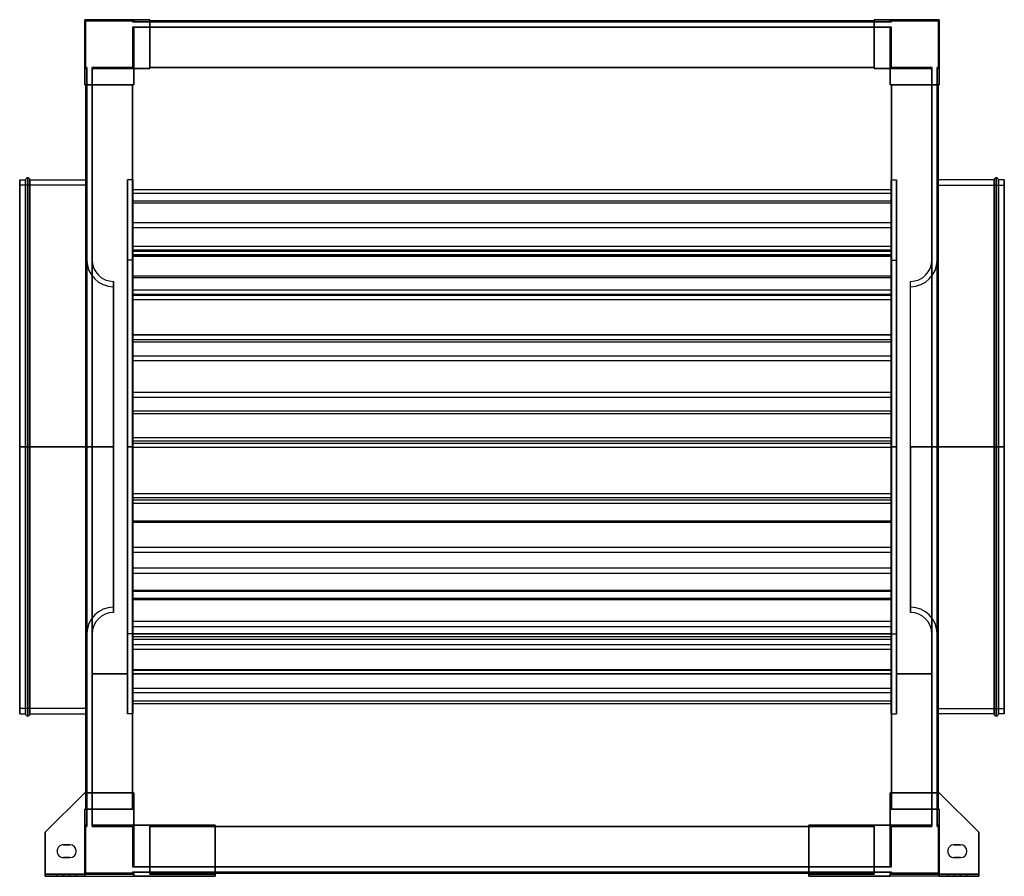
# Model space of a CAD drawing. Header units: millimetres. Extents: x -461 to 461, y -402 to 400.
import ezdxf

# ---------------------------------------------------------------- set-up
doc = ezdxf.new("R2010")
doc.units = ezdxf.units.MM
doc.layers.add('MAIN-1', color=7, linetype='Continuous')

msp = doc.modelspace()

# ---------------------------------------------------------------- linework, layer by layer
at = {"layer": 'MAIN-1'}
for p, q in [((-400, 354.25), (-400, 400)), ((-400, 400), (-354.25, 400)), ((-354.25, 400), (-400, 400)), ((-400, 400), (-400, 354.25)), ((-339, 400), (-400, 400)), ((-400, 400), (-400, 339)), ((-400, 400), (-400, 400)), ((-400, 339), (-400, 400)), ((-400, 400), (-339, 400)), ((-400, 400), (-400, 400)), ((-399, 399), (-355.25, 399)), ((-399, 355.25), (-399, 399)), ((-399, 355.25), (-399, 399)), ((-399, 399), (-355.25, 399)), ((-399, 399), (-399, 399)), ((-355.25, 399), (-355.25, 398)), ((-355.25, 399), (-355.25, 398)), ((-355.25, 399), (-355.25, 399)), ((-355.25, 398), (-354.25, 398)), ((-355.25, 398), (-355.25, 398)), ((-354.25, 398), (-355.25, 398)), ((-354.25, 400), (-354.25, 398)), ((-354.25, 398), (-354.25, 400)), ((-354.25, 400), (-354.25, 400)), ((-354.25, 398), (-354.25, 400)), ((-354.25, 400), (-354.25, 398)), ((-354.25, 400), (-354.25, 400)), ((-339, 400), (-354.25, 400)), ((-354.25, 400), (-339, 400)), ((-354.25, 398), (-339, 398)), ((-354.25, 398), (-354.25, 398)), ((-354.25, 398), (-354.25, 398)), ((-339, 398), (-354.25, 398)), ((-339, 398), (-339, 400)), ((-339, 400), (-339, 354.25)), ((-339, 400), (-339, 400)), ((-339, 400), (-339, 398)), ((-339, 400), (-339, 400)), ((-339, 354.25), (-339, 400)), ((-339, 398), (-339, 399)), ((-339, 399), (-339, 399)), ((-339, 399), (-339, 355.25)), ((339, 399), (-339, 399)), ((-339, 399), (-339, 398)), ((-339, 399), (339, 399)), ((-339, 399), (-339, 399)), ((339, 399), (-339, 399)), ((-339, 355.25), (-339, 399)), ((-339, 399), (339, 399)), ((-339, 398), (339, 398)), ((-339, 398), (-339, 398)), ((-339, 398), (-339, 398)), ((339, 398), (-339, 398)), ((339, 400), (339, 398)), ((339, 400), (339, 400)), ((339, 354.25), (339, 400)), ((354.25, 400), (339, 400)), ((339, 398), (339, 400)), ((339, 400), (339, 354.25)), ((339, 400), (339, 400)), ((400, 400), (339, 400)), ((339, 400), (354.25, 400)), ((339, 400), (400, 400)), ((339, 399), (339, 398)), ((339, 355.25), (339, 399)), ((339, 399), (339, 399)), ((339, 398), (339, 399)), ((339, 399), (339, 399)), ((339, 399), (339, 355.25)), ((339, 398), (354.25, 398)), ((339, 398), (339, 398)), ((339, 398), (339, 398)), ((354.25, 398), (339, 398)), ((354.25, 398), (354.25, 400)), ((354.25, 400), (400, 400)), ((400, 400), (354.25, 400)), ((354.25, 400), (354.25, 398)), ((354.25, 398), (354.25, 400)), ((354.25, 400), (354.25, 398)), ((354.25, 400), (354.25, 400)), ((354.25, 400), (354.25, 400)), ((355.25, 398), (354.25, 398)), ((354.25, 398), (355.25, 398)), ((354.25, 398), (354.25, 398)), ((354.25, 398), (354.25, 398)), ((355.25, 399), (399, 399)), ((355.25, 398), (355.25, 399)), ((355.25, 398), (355.25, 399)), ((355.25, 399), (399, 399)), ((355.25, 399), (355.25, 399)), ((355.25, 398), (355.25, 398)), ((399, 399), (399, 355.25)), ((399, 399), (399, 355.25)), ((399, 399), (399, 399)), ((400, 400), (400, 354.25)), ((400, 354.25), (400, 400)), ((400, 339), (400, 400)), ((400, 400), (400, 400)), ((400, 400), (400, 339)), ((400, 400), (400, 400)), ((-355.25, 393), (-355.25, 355.25)), ((-355.25, 393), (-354.25, 393)), ((-354.25, 393), (-355.25, 393)), ((-355.25, 393), (-355.25, 355.25)), ((-355.25, 393), (-355.25, 393)), ((-354.25, 393), (-354.25, 354.25)), ((-354.25, 354.25), (-354.25, 393)), ((-354.25, 393), (-339, 393)), ((-354.25, 393), (-354.25, 393)), ((-354.25, 393), (-354.25, 393)), ((-339, 393), (-354.25, 393)), ((-354.25, 354.25), (-354.25, 393)), ((-354.25, 393), (-354.25, 354.25)), ((-339, 393), (339, 393)), ((-339, 393), (-339, 393)), ((-339, 393), (-339, 393)), ((339, 393), (-339, 393)), ((-339, 393), (-339, 354.25)), ((-339, 393), (-339, 355.25)), ((-339, 354.25), (-339, 393)), ((-339, 355.25), (-339, 393)), ((354.25, 393), (339, 393)), ((339, 393), (354.25, 393)), ((339, 393), (339, 393)), ((339, 393), (339, 393)), ((339, 355.25), (339, 393)), ((339, 354.25), (339, 393)), ((339, 393), (339, 355.25)), ((339, 393), (339, 354.25)), ((354.25, 354.25), (354.25, 393)), ((354.25, 393), (355.25, 393)), ((355.25, 393), (354.25, 393)), ((354.25, 393), (354.25, 354.25)), ((354.25, 393), (354.25, 393)), ((354.25, 393), (354.25, 393)), ((354.25, 393), (354.25, 354.25)), ((354.25, 354.25), (354.25, 393)), ((355.25, 355.25), (355.25, 393)), ((355.25, 355.25), (355.25, 393)), ((355.25, 393), (355.25, 393)), ((-398, 354.25), (-400, 354.25)), ((-400, 354.25), (-398, 354.25)), ((-400, 354.25), (-398, 354.25)), ((-400, 354.25), (-400, 354.25)), ((-400, 339), (-400, 354.25)), ((-398, 354.25), (-400, 354.25)), ((-400, 354.25), (-400, 354.25)), ((-400, 354.25), (-400, 339)), ((-398, 355.25), (-399, 355.25)), ((-398, 355.25), (-399, 355.25)), ((-399, 355.25), (-399, 355.25)), ((-398, 355.25), (-398, 354.25)), ((-398, 355.25), (-398, 355.25)), ((-398, 354.25), (-398, 355.25)), ((-398, 354.25), (-398, 339)), ((-398, 354.25), (-398, 354.25)), ((-398, 354.25), (-398, 354.25)), ((-398, 339), (-398, 354.25)), ((-393, 355.25), (-393, 354.25)), ((-393, 355.25), (-393, 355.25)), ((-393, 354.25), (-393, 355.25)), ((-355.25, 355.25), (-393, 355.25)), ((-355.25, 355.25), (-393, 355.25)), ((-393, 354.25), (-393, 339)), ((-393, 354.25), (-393, 354.25)), ((-393, 354.25), (-393, 354.25)), ((-393, 339), (-393, 354.25)), ((-393, 354.25), (-354.25, 354.25)), ((-354.25, 354.25), (-393, 354.25)), ((-393, 354.25), (-354.25, 354.25)), ((-354.25, 354.25), (-393, 354.25)), ((-355.25, 355.25), (-355.25, 355.25)), ((-354.25, 354.25), (-354.25, 339)), ((-354.25, 354.25), (-354.25, 354.25)), ((-354.25, 354.25), (-354.25, 354.25)), ((-354.25, 339), (-354.25, 354.25)), ((-339, 354.25), (-354.25, 354.25)), ((-354.25, 354.25), (-339, 354.25)), ((-354.25, 339), (-354.25, 354.25)), ((-354.25, 354.25), (-339, 354.25)), ((-339, 354.25), (-354.25, 354.25)), ((-354.25, 354.25), (-354.25, 339)), ((-354.25, 354.25), (-354.25, 354.25)), ((-354.25, 354.25), (-354.25, 354.25)), ((-354.25, 339), (-354.25, 354.25)), ((-354.25, 354.25), (-339, 354.25)), ((-339, 354.25), (-354.25, 354.25)), ((-354.25, 354.25), (-354.25, 339)), ((-354.25, 339), (-354.25, 354.25)), ((-354.25, 354.25), (-339, 354.25)), ((-354.25, 354.25), (-354.25, 354.25)), ((-354.25, 354.25), (-354.25, 354.25)), ((-339, 354.25), (-354.25, 354.25)), ((-354.25, 354.25), (-354.25, 339)), ((-339, 355.25), (-339, 355.25)), ((-339, 354.25), (-339, 355.25)), ((339, 355.25), (-339, 355.25)), ((-339, 355.25), (-339, 354.25)), ((-339, 355.25), (-339, 355.25)), ((-339, 355.25), (-339, 355.25)), ((-339, 354.25), (-339, 355.25)), ((-339, 355.25), (339, 355.25)), ((-339, 355.25), (339, 355.25)), ((-339, 355.25), (339, 355.25)), ((-339, 355.25), (-339, 355.25)), ((339, 355.25), (-339, 355.25)), ((-339, 355.25), (-339, 354.25)), ((339, 355.25), (-339, 355.25)), ((339, 355.25), (-339, 355.25)), ((-339, 355.25), (339, 355.25)), ((-339, 354.25), (-339, 354.25)), ((-339, 354.25), (-339, 354.25)), ((-339, 354.25), (-339, 354.25)), ((-339, 354.25), (-339, 354.25)), ((339, 355.25), (339, 354.25)), ((339, 355.25), (339, 355.25)), ((339, 355.25), (339, 355.25)), ((339, 354.25), (339, 355.25)), ((339, 355.25), (339, 354.25)), ((339, 355.25), (339, 355.25)), ((339, 355.25), (339, 355.25)), ((339, 354.25), (339, 355.25)), ((339, 354.25), (339, 354.25)), ((354.25, 354.25), (339, 354.25)), ((339, 354.25), (339, 354.25)), ((339, 354.25), (339, 354.25)), ((339, 354.25), (354.25, 354.25)), ((339, 354.25), (354.25, 354.25)), ((339, 354.25), (339, 354.25)), ((354.25, 354.25), (339, 354.25)), ((339, 354.25), (354.25, 354.25)), ((354.25, 354.25), (339, 354.25)), ((339, 354.25), (354.25, 354.25)), ((354.25, 354.25), (339, 354.25)), ((354.25, 354.25), (393, 354.25)), ((354.25, 339), (354.25, 354.25)), ((393, 354.25), (354.25, 354.25)), ((354.25, 354.25), (354.25, 354.25)), ((354.25, 354.25), (393, 354.25)), ((393, 354.25), (354.25, 354.25)), ((354.25, 354.25), (354.25, 354.25)), ((354.25, 354.25), (354.25, 339)), ((354.25, 354.25), (354.25, 339)), ((354.25, 339), (354.25, 354.25)), ((354.25, 354.25), (354.25, 354.25)), ((354.25, 354.25), (354.25, 354.25)), ((354.25, 354.25), (354.25, 339)), ((354.25, 339), (354.25, 354.25)), ((354.25, 354.25), (354.25, 339)), ((354.25, 354.25), (354.25, 354.25)), ((354.25, 354.25), (354.25, 354.25)), ((354.25, 339), (354.25, 354.25)), ((393, 355.25), (355.25, 355.25)), ((393, 355.25), (355.25, 355.25)), ((355.25, 355.25), (355.25, 355.25)), ((393, 355.25), (393, 354.25)), ((393, 355.25), (393, 355.25)), ((393, 354.25), (393, 355.25)), ((393, 354.25), (393, 339)), ((393, 354.25), (393, 354.25)), ((393, 354.25), (393, 354.25)), ((393, 339), (393, 354.25)), ((398, 355.25), (398, 354.25)), ((398, 355.25), (398, 355.25)), ((398, 354.25), (398, 355.25)), ((399, 355.25), (398, 355.25)), ((399, 355.25), (398, 355.25)), ((398, 354.25), (398, 339)), ((398, 354.25), (398, 354.25)), ((398, 354.25), (398, 354.25)), ((398, 339), (398, 354.25)), ((398, 354.25), (400, 354.25)), ((400, 354.25), (398, 354.25)), ((398, 354.25), (400, 354.25)), ((400, 354.25), (398, 354.25)), ((399, 355.25), (399, 355.25)), ((400, 354.25), (400, 339)), ((400, 354.25), (400, 354.25)), ((400, 354.25), (400, 354.25)), ((400, 339), (400, 354.25)), ((-398, 339), (-400, 339)), ((-400, 339), (-354.25, 339)), ((-400, 339), (-400, 339)), ((-400, 339), (-398, 339)), ((-400, 339), (-400, 339)), ((-354.25, 339), (-400, 339)), ((-398, 339), (-399, 339)), ((-399, -339), (-399, 339)), ((-399, 339), (-399, -323.75)), ((-399, 339), (-399, 339)), ((-399, 339), (-355.25, 339)), ((-399, -339), (-399, 339)), ((-355.25, 339), (-399, 339)), ((-399, 339), (-399, -339)), ((-399, 339), (-399, 339)), ((-399, 339), (-398, 339)), ((-398, 339), (-398, 339)), ((-398, -339), (-398, 339)), ((-398, 339), (-398, -339)), ((-398, 339), (-398, 339)), ((-393, 339), (-393, -339)), ((-393, 339), (-393, 339)), ((-393, 339), (-393, 339)), ((-393, -339), (-393, 339)), ((-355.25, 339), (-393, 339)), ((-354.25, 339), (-393, 339)), ((-393, 339), (-354.25, 339)), ((-393, 339), (-355.25, 339)), ((-355.25, 339), (-355.25, -339)), ((-355.25, 339), (-354.25, 339)), ((-355.25, 339), (-355.25, 339)), ((-355.25, 339), (-355.25, 339)), ((-354.25, 339), (-355.25, 339)), ((-355.25, -339), (-355.25, 339)), ((-355.25, -323.75), (-355.25, 339)), ((-355.25, 339), (-355.25, -339)), ((-355.25, 339), (-355.25, 339)), ((-355.25, -339), (-355.25, 339)), ((-354.25, 339), (-355.25, 339)), ((-355.25, 339), (-355.25, -339)), ((-355.25, 339), (-355.25, -339)), ((-355.25, -339), (-355.25, 339)), ((-355.25, 339), (-355.25, 339)), ((-355.25, 339), (-354.25, 339)), ((-354.25, 339), (-354.25, 339)), ((-354.25, 339), (-354.25, 339)), ((-354.25, 339), (-354.25, 339)), ((-354.25, 339), (-354.25, 339)), ((393, 339), (354.25, 339)), ((354.25, 339), (355.25, 339)), ((354.25, 339), (354.25, 339)), ((354.25, 339), (400, 339)), ((354.25, 339), (354.25, 339)), ((355.25, 339), (354.25, 339)), ((354.25, 339), (393, 339)), ((354.25, 339), (354.25, 339)), ((355.25, 339), (354.25, 339)), ((354.25, 339), (355.25, 339)), ((354.25, 339), (354.25, 339)), ((400, 339), (354.25, 339)), ((393, 339), (355.25, 339)), ((355.25, 339), (355.25, 339)), ((355.25, 339), (355.25, 339)), ((355.25, 339), (399, 339)), ((355.25, -339), (355.25, 339)), ((355.25, 339), (393, 339)), ((355.25, 339), (355.25, 339)), ((399, 339), (355.25, 339)), ((355.25, 339), (355.25, 339)), ((355.25, 339), (355.25, -339)), ((355.25, 339), (355.25, -339)), ((355.25, 339), (355.25, -323.75)), ((355.25, -339), (355.25, 339)), ((355.25, -339), (355.25, 339)), ((355.25, 339), (355.25, -339)), ((355.25, -339), (355.25, 339)), ((393, 339), (393, 339)), ((393, -339), (393, 339)), ((393, 339), (393, -339)), ((393, 339), (393, 339)), ((398, 339), (398, -339)), ((398, 339), (398, 339)), ((398, 339), (398, 339)), ((398, -339), (398, 339)), ((399, 339), (398, 339)), ((400, 339), (398, 339)), ((398, 339), (400, 339)), ((398, 339), (399, 339)), ((399, 339), (399, 339)), ((399, 339), (399, -339)), ((399, 339), (399, 339)), ((399, -323.75), (399, 339)), ((399, -339), (399, 339)), ((399, 339), (399, -339)), ((400, 339), (400, 339)), ((400, 339), (400, 339)), ((-461, 0), (-461, 250)), ((-461, 250), (-461, 0)), ((-461, 250), (-455.5, 250)), ((-455.5, 0), (-455.5, 250)), ((-455.5, 250), (-455.5, 0)), ((-453.5, 0), (-453.5, 252)), ((-453.5, 252), (-453.5, 0)), ((-451.5, 0), (-451.5, 250)), ((-451.5, 250), (-451.5, 0)), ((-451.5, 250), (-399, 250)), ((-399, 250), (-398, 250)), ((-398, 0), (-398, 250)), ((-360, 0), (-360, 250)), ((-360, 250), (-360, 0)), ((-355, 250), (-360, 250)), ((-355, 0), (-355, 250)), ((-355, 250), (-355, 0)), ((355, 0), (355, 250)), ((355, 250), (355, 0)), ((355, 250), (360, 250)), ((360, 0), (360, 250)), ((360, 250), (360, 0)), ((398, 250), (398, 0)), ((399, 250), (398, 250)), ((451.5, 250), (399, 250)), ((451.5, 0), (451.5, 250)), ((451.5, 250), (451.5, 0)), ((453.5, 0), (453.5, 252)), ((453.5, 252), (453.5, 0)), ((455.5, 0), (455.5, 250)), ((455.5, 250), (455.5, 0)), ((461, 250), (455.5, 250)), ((461, 0), (461, 250)), ((461, 250), (461, 0)), ((-461, 0), (-461, 245)), ((-398, 245), (-461, 245)), ((-398, 0), (-398, 245)), ((-398, 245), (-398, 0)), ((-393, 245), (-393, 0)), ((-393, 245), (-393, 0)), ((-355, 240.78), (-355, 237.25)), ((-355, 187.75), (-355, 240.78)), ((355, 240.78), (-355, 240.78)), ((355, 187.75), (355, 240.78)), ((355, 240.78), (355, 237.25)), ((393, 0), (393, 245)), ((393, 0), (393, 245)), ((398, 0), (398, 245)), ((398, 245), (398, 0)), ((398, 245), (461, 245)), ((461, 245), (461, 0)), ((-355, 237.25), (-355, 184.22)), ((355, 237.25), (-355, 237.25)), ((355, 237.25), (355, 184.22)), ((-355, 230.03), (-355, 228.24)), ((-355, 160.02), (-355, 230.03)), ((355, 230.03), (-355, 230.03)), ((-355, 228.24), (-355, 158.22)), ((355, 228.24), (-355, 228.24)), ((355, 160.02), (355, 230.03)), ((355, 230.03), (355, 228.24)), ((355, 228.24), (355, 158.22)), ((-355, 209.9), (-355, 205.23)), ((-355, 183.02), (-355, 209.9)), ((355, 209.9), (-355, 209.9)), ((-355, 205.23), (-355, 178.36)), ((355, 205.23), (-355, 205.23)), ((355, 183.02), (355, 209.9)), ((355, 209.9), (355, 205.23)), ((355, 205.23), (355, 178.36)), ((-355, 184.22), (-355, 187.75)), ((355, 187.75), (-355, 187.75)), ((355, 184.22), (355, 187.75)), ((355, 184.22), (-355, 184.22)), ((-355, 178.36), (-355, 183.02)), ((355, 183.02), (-355, 183.02)), ((-355, 179.51), (-355, 179.77)), ((-355, 179.77), (-355, 104.87)), ((355, 179.77), (-355, 179.77)), ((-355, 104.61), (-355, 179.51)), ((355, 179.51), (-355, 179.51)), ((355, 178.36), (-355, 178.36)), ((355, 178.36), (355, 183.02)), ((355, 179.77), (355, 104.87)), ((355, 179.51), (355, 179.77)), ((355, 104.61), (355, 179.51)), ((-398.09, 0), (-398.09, 175.01)), ((-398.09, 175.01), (-398.09, 0)), ((-398.09, 175.01), (-398, 175.01)), ((-398, 175.01), (-398, -175.01)), ((-398, -175.01), (-398, 175.01)), ((-393.09, 174.99), (-393.09, 0)), ((-393, 174.99), (-393.09, 174.99)), ((-393, 174.99), (-393, 0)), ((-360, 0), (-360, 175)), ((-355, 175), (-360, 175)), ((-355, 175), (-355, 0)), ((355, 0), (355, 175)), ((355, 175), (360, 175)), ((360, 175), (360, 0)), ((393, 0), (393, 174.99)), ((393, 174.99), (393.09, 174.99)), ((393.09, 0), (393.09, 174.99)), ((398, 175.01), (398, -175.01)), ((398.09, 175.01), (398, 175.01)), ((398, -175.01), (398, 175.01)), ((398.09, 0), (398.09, 175.01)), ((398.09, 175.01), (398.09, 0)), ((-355, 158.22), (-355, 160.02)), ((355, 160.02), (-355, 160.02)), ((355, 158.22), (-355, 158.22)), ((355, 158.22), (355, 160.02)), ((-373.09, 0), (-373.09, 155.01)), ((-373.09, 155.01), (-373.09, 0)), ((-373.09, 150.01), (-373.09, 0)), ((373.09, 0), (373.09, 155.01)), ((373.09, 0), (373.09, 155.01)), ((373.09, 0), (373.09, 150.01)), ((-355, 146.65), (-355, 142.72)), ((-355, 141.66), (-355, 146.65)), ((355, 146.65), (-355, 146.65)), ((-355, 142.72), (-355, 137.73)), ((355, 142.72), (-355, 142.72)), ((-355, 137.73), (-355, 141.66)), ((355, 141.66), (-355, 141.66)), ((355, 141.66), (355, 146.65)), ((355, 146.65), (355, 142.72)), ((355, 142.72), (355, 137.73)), ((355, 137.73), (355, 141.66)), ((355, 137.73), (-355, 137.73)), ((-355, 104.87), (-355, 104.61)), ((355, 104.87), (-355, 104.87)), ((355, 104.61), (-355, 104.61)), ((355, 104.87), (355, 104.61)), ((-355, 97.94), (-355, 100.21)), ((-355, 100.21), (-355, 33.39)), ((355, 100.21), (-355, 100.21)), ((-355, 31.12), (-355, 97.94)), ((355, 97.94), (-355, 97.94)), ((355, 100.21), (355, 33.39)), ((355, 97.94), (355, 100.21)), ((355, 31.12), (355, 97.94)), ((-355, 84.92), (-355, 50.87)), ((-355, 80.46), (-355, 84.92)), ((355, 84.92), (-355, 84.92)), ((355, 80.46), (355, 84.92)), ((355, 84.92), (355, 50.87)), ((-355, 46.41), (-355, 80.46)), ((355, 80.46), (-355, 80.46)), ((355, 46.41), (355, 80.46)), ((-355, 50.87), (-355, 46.41)), ((355, 50.87), (-355, 50.87)), ((355, 46.41), (-355, 46.41)), ((355, 50.87), (355, 46.41)), ((-355, 33.39), (-355, 31.12)), ((355, 33.39), (-355, 33.39)), ((355, 31.12), (-355, 31.12)), ((355, 33.39), (355, 31.12)), ((-461, 0), (-455.5, 0)), ((-461, 0), (-398, 0)), ((-461, -245), (-461, 0)), ((-461, 0), (-461, -250)), ((-455.5, 0), (-453.5, 0)), ((-455.5, 0), (-455.5, -250)), ((-453.5, 0), (-453.5, -252)), ((-453.5, 0), (-451.5, 0)), ((-451.5, 0), (-451.5, -250)), ((-451.5, 0), (-398, 0)), ((-373.09, 0), (-398.09, 0)), ((-398.09, 0), (-398.09, -175.01)), ((-398, -250), (-398, 0)), ((-398, 0), (-398, -245)), ((-393.09, 0), (-393, 0)), ((-393.09, 0), (-393.09, -174.99)), ((-373.09, 0), (-393.09, 0)), ((-393, 0), (-393, -174.99)), ((-360, 0), (-355, 0)), ((-360, 0), (-360, -250)), ((-360, -175), (-360, 0)), ((-355, 0), (-360, 0)), ((-355, 8.5), (-355, -49.78)), ((-355, 5.36), (-355, 8.5)), ((355, 8.5), (-355, 8.5)), ((-355, -52.93), (-355, 5.36)), ((355, 5.36), (-355, 5.36)), ((-355, -0.56), (-355, 3.33)), ((-355, 3.33), (-355, -43.87)), ((355, 3.33), (-355, 3.33)), ((-355, 0), (-355, -250)), ((-355, 0), (-355, -175)), ((355, 5.36), (355, 8.5)), ((355, 8.5), (355, -49.78)), ((355, -52.93), (355, 5.36)), ((355, 3.33), (355, -43.87)), ((355, -0.56), (355, 3.33)), ((355, 0), (355, -250)), ((360, 0), (355, 0)), ((355, 0), (360, 0)), ((355, -175), (355, 0)), ((360, 0), (360, -250)), ((360, 0), (360, -175)), ((373.09, 0), (398.09, 0)), ((373.09, 0), (393.09, 0)), ((393.09, 0), (393, 0)), ((393, -174.99), (393, 0)), ((393.09, -174.99), (393.09, 0)), ((461, 0), (398, 0)), ((399, 0), (398, 0)), ((398, 0), (398, -250)), ((398, 0), (398, -245)), ((398.09, 0), (398.09, -175.01)), ((451.5, 0), (399, 0)), ((451.5, 0), (453.5, 0)), ((451.5, 0), (451.5, -250)), ((453.5, 0), (453.5, -252)), ((455.5, 0), (453.5, 0)), ((461, 0), (455.5, 0)), ((455.5, 0), (455.5, -250)), ((461, 0), (461, -245)), ((461, 0), (461, -250)), ((-455.5, 0), (-461, 0)), ((-398, 0), (-461, 0)), ((-461, -250), (-461, 0)), ((-453.5, 0), (-455.5, 0)), ((-455.5, -250), (-455.5, 0)), ((-451.5, 0), (-453.5, 0)), ((-453.5, -252), (-453.5, 0)), ((-451.5, -250), (-451.5, 0)), ((-399, 0), (-451.5, 0)), ((-398, 0), (-399, 0)), ((-398.09, 0), (-373.09, 0)), ((-398.09, -175.01), (-398.09, 0)), ((-398, -245), (-398, 0)), ((-393, 0), (-393.09, 0)), ((-393.09, 0), (-373.09, 0)), ((-393, 0), (-393, -245)), ((-373.09, 0), (-373.09, -155.01)), ((-373.09, -155.01), (-373.09, 0)), ((-373.09, 0), (-373.09, -150.01)), ((-360, -250), (-360, 0)), ((-355, 0), (-360, 0)), ((-360, 0), (-355, 0)), ((-355, -250), (-355, 0)), ((-355, -47.75), (-355, -0.56)), ((355, -0.56), (-355, -0.56)), ((355, -250), (355, 0)), ((355, 0), (360, 0)), ((360, 0), (355, 0)), ((355, -47.75), (355, -0.56)), ((360, -250), (360, 0)), ((398.09, 0), (373.09, 0)), ((373.09, 0), (373.09, -155.01)), ((373.09, -155.01), (373.09, 0)), ((393.09, 0), (373.09, 0)), ((373.09, -150.01), (373.09, 0)), ((393, 0), (393.09, 0)), ((393, -245), (393, 0)), ((398, 0), (461, 0)), ((398, 0), (451.5, 0)), ((398, -245), (398, 0)), ((398.09, -175.01), (398.09, 0)), ((451.5, 0), (453.5, 0)), ((451.5, -250), (451.5, 0)), ((453.5, -252), (453.5, 0)), ((453.5, 0), (455.5, 0)), ((455.5, 0), (461, 0)), ((455.5, -250), (455.5, 0)), ((461, -250), (461, 0)), ((-355, -43.87), (-355, -47.75)), ((355, -43.87), (-355, -43.87)), ((355, -43.87), (355, -47.75)), ((355, -47.75), (-355, -47.75)), ((-355, -49.78), (-355, -52.93)), ((355, -49.78), (-355, -49.78)), ((355, -52.93), (-355, -52.93)), ((355, -49.78), (355, -52.93)), ((-355, -69.38), (-355, -141.83)), ((-355, -70.67), (-355, -69.38)), ((355, -69.38), (-355, -69.38)), ((-355, -143.12), (-355, -70.67)), ((355, -70.67), (-355, -70.67)), ((355, -70.67), (355, -69.38)), ((355, -69.38), (355, -141.83)), ((355, -143.12), (355, -70.67)), ((-355, -98.96), (-355, -94.13)), ((-355, -94.13), (-355, -113.54)), ((355, -94.13), (-355, -94.13)), ((-355, -118.37), (-355, -98.96)), ((355, -98.96), (-355, -98.96)), ((355, -94.13), (355, -113.54)), ((355, -98.96), (355, -94.13)), ((355, -118.37), (355, -98.96)), ((-355, -113.54), (-355, -118.37)), ((355, -113.54), (-355, -113.54)), ((355, -118.37), (-355, -118.37)), ((355, -113.54), (355, -118.37)), ((-355, -134.49), (-355, -135.27)), ((-355, -208.56), (-355, -134.49)), ((355, -134.49), (-355, -134.49)), ((-355, -135.27), (-355, -209.35)), ((355, -135.27), (-355, -135.27)), ((355, -208.56), (355, -134.49)), ((355, -134.49), (355, -135.27)), ((355, -135.27), (355, -209.35)), ((-355, -141.83), (-355, -143.12)), ((355, -141.83), (-355, -141.83)), ((355, -143.12), (-355, -143.12)), ((355, -141.83), (355, -143.12)), ((-355, -163.58), (-355, -168.52)), ((-355, -175.31), (-355, -163.58)), ((355, -163.58), (-355, -163.58)), ((355, -175.31), (355, -163.58)), ((355, -163.58), (355, -168.52)), ((-398, -175.01), (-398.09, -175.01)), ((-393, -174.99), (-393.09, -174.99)), ((-355, -175), (-360, -175)), ((-355, -168.52), (-355, -180.25)), ((355, -168.52), (-355, -168.52)), ((-355, -175.04), (-355, -177.77)), ((-355, -237.94), (-355, -175.04)), ((355, -175.04), (-355, -175.04)), ((355, -168.52), (355, -180.25)), ((355, -175), (360, -175)), ((355, -237.94), (355, -175.04)), ((355, -175.04), (355, -177.77)), ((393, -174.99), (393.09, -174.99)), ((398, -175.01), (398.09, -175.01)), ((-355, -180.25), (-355, -175.31)), ((355, -175.31), (-355, -175.31)), ((-355, -177.77), (-355, -240.67)), ((355, -177.77), (-355, -177.77)), ((355, -180.25), (-355, -180.25)), ((355, -180.25), (355, -175.31)), ((355, -177.77), (355, -240.67)), ((-355, -185.34), (-355, -189.53)), ((-355, -226.18), (-355, -185.34)), ((355, -185.34), (-355, -185.34)), ((-355, -189.53), (-355, -230.38)), ((355, -189.53), (-355, -189.53)), ((355, -226.18), (355, -185.34)), ((355, -185.34), (355, -189.53)), ((355, -189.53), (355, -230.38)), ((-355, -209.35), (-355, -208.56)), ((355, -208.56), (-355, -208.56)), ((355, -209.35), (-355, -209.35)), ((355, -209.35), (355, -208.56)), ((-393, -212.5), (-360, -212.5)), ((-393, -212.5), (-393, -212.5)), ((-360, -212.5), (-393, -212.5)), ((-393, -212.5), (-393, -212.5)), ((-360, -212.5), (-393, -212.5)), ((-360, -212.5), (-393, -212.5)), ((-360, -212.5), (-360, -212.5)), ((-360, -212.5), (-360, -212.5)), ((-355, -212.5), (355, -212.5)), ((-355, -212.5), (-355, -212.5)), ((355, -212.5), (-355, -212.5)), ((-355, -212.5), (-355, -212.5)), ((355, -212.5), (-355, -212.5)), ((355, -212.5), (-355, -212.5)), ((355, -212.5), (355, -212.5)), ((355, -212.5), (355, -212.5)), ((360, -212.5), (393, -212.5)), ((360, -212.5), (360, -212.5)), ((393, -212.5), (360, -212.5)), ((360, -212.5), (360, -212.5)), ((393, -212.5), (360, -212.5)), ((393, -212.5), (360, -212.5)), ((393, -212.5), (393, -212.5)), ((393, -212.5), (393, -212.5)), ((-355, -230.38), (-355, -226.18)), ((355, -226.18), (-355, -226.18)), ((355, -230.38), (-355, -230.38)), ((355, -230.38), (355, -226.18)), ((-355, -240.67), (-355, -237.94)), ((355, -237.94), (-355, -237.94)), ((355, -240.67), (355, -237.94)), ((-398, -245), (-461, -245)), ((355, -240.67), (-355, -240.67)), ((398, -245), (461, -245)), ((-461, -250), (-455.5, -250)), ((-451.5, -250), (-399, -250)), ((-399, -250), (-398, -250)), ((-355, -250), (-360, -250)), ((355, -250), (360, -250)), ((399, -250), (398, -250)), ((451.5, -250), (399, -250)), ((461, -250), (455.5, -250)), ((-400, -323.75), (-437, -360.75)), ((-437, -360.75), (-400, -323.75)), ((-437, -360.75), (-400, -323.75)), ((-400, -323.75), (-437, -360.75)), ((-400, -323.75), (-354.25, -323.75)), ((-400, -323.75), (-400, -323.75)), ((-400, -323.75), (-354.25, -323.75)), ((-354.25, -323.75), (-400, -323.75)), ((-400, -323.75), (-400, -323.75)), ((-400, -323.75), (-354.25, -323.75)), ((-399, -323.75), (-399, -339)), ((-355.25, -339), (-355.25, -323.75)), ((-354.25, -339), (-354.25, -323.75)), ((-354.25, -323.75), (-354.25, -354.25)), ((-354.25, -323.75), (-354.25, -323.75)), ((-354.25, -323.75), (-354.25, -339)), ((-354.25, -354.25), (-354.25, -323.75)), ((-354.25, -323.75), (-354.25, -323.75)), ((354.25, -339), (354.25, -323.75)), ((400, -323.75), (354.25, -323.75)), ((400, -323.75), (354.25, -323.75)), ((354.25, -323.75), (354.25, -354.25)), ((354.25, -323.75), (354.25, -323.75)), ((354.25, -323.75), (400, -323.75)), ((354.25, -323.75), (354.25, -339)), ((400, -323.75), (354.25, -323.75)), ((354.25, -354.25), (354.25, -323.75)), ((354.25, -323.75), (354.25, -323.75)), ((355.25, -323.75), (355.25, -339)), ((399, -339), (399, -323.75)), ((400, -323.75), (437, -360.75)), ((400, -323.75), (400, -323.75)), ((437, -360.75), (400, -323.75)), ((437, -360.75), (400, -323.75)), ((400, -323.75), (437, -360.75)), ((400, -323.75), (400, -323.75)), ((-400, -339), (-400, -400)), ((-354.25, -339), (-400, -339)), ((-400, -339), (-354.25, -339)), ((-400, -400), (-400, -339)), ((-400, -339), (-400, -339)), ((-400, -354.25), (-400, -339)), ((-400, -339), (-398, -339)), ((-398, -339), (-400, -339)), ((-400, -339), (-400, -354.25)), ((-400, -339), (-400, -339)), ((-355.25, -339), (-399, -339)), ((-399, -339), (-399, -339)), ((-399, -339), (-398, -339)), ((-398, -339), (-399, -339)), ((-399, -339), (-399, -339)), ((-399, -339), (-355.25, -339)), ((-398, -339), (-398, -339)), ((-398, -354.25), (-398, -339)), ((-398, -339), (-398, -354.25)), ((-398, -339), (-398, -339)), ((-393, -339), (-393, -339)), ((-393, -339), (-393, -339)), ((-393, -354.25), (-393, -339)), ((-393, -339), (-393, -354.25)), ((-393, -339), (-354.25, -339)), ((-393, -339), (-355.25, -339)), ((-354.25, -339), (-393, -339)), ((-355.25, -339), (-393, -339)), ((-355.25, -339), (-355.25, -339)), ((-354.25, -339), (-355.25, -339)), ((-355.25, -339), (-354.25, -339)), ((-355.25, -339), (-355.25, -339)), ((-355.25, -339), (-354.25, -339)), ((-355.25, -339), (-355.25, -339)), ((-355.25, -339), (-355.25, -339)), ((-354.25, -339), (-355.25, -339)), ((-354.25, -354.25), (-354.25, -339)), ((-354.25, -339), (-354.25, -339)), ((-354.25, -339), (-354.25, -339)), ((-354.25, -339), (-354.25, -339)), ((-354.25, -339), (-354.25, -354.25)), ((-354.25, -354.25), (-354.25, -339)), ((-354.25, -339), (-354.25, -339)), ((-354.25, -354.25), (-354.25, -339)), ((-354.25, -339), (-354.25, -354.25)), ((-354.25, -339), (-354.25, -354.25)), ((354.25, -339), (400, -339)), ((400, -339), (354.25, -339)), ((354.25, -339), (393, -339)), ((354.25, -339), (354.25, -339)), ((355.25, -339), (354.25, -339)), ((354.25, -354.25), (354.25, -339)), ((393, -339), (354.25, -339)), ((354.25, -339), (354.25, -354.25)), ((354.25, -339), (355.25, -339)), ((354.25, -339), (354.25, -339)), ((354.25, -339), (354.25, -354.25)), ((354.25, -354.25), (354.25, -339)), ((354.25, -339), (355.25, -339)), ((354.25, -339), (354.25, -339)), ((354.25, -354.25), (354.25, -339)), ((355.25, -339), (354.25, -339)), ((354.25, -339), (354.25, -354.25)), ((354.25, -339), (354.25, -339)), ((355.25, -339), (393, -339)), ((355.25, -339), (355.25, -339)), ((393, -339), (355.25, -339)), ((355.25, -339), (355.25, -339)), ((399, -339), (355.25, -339)), ((355.25, -339), (355.25, -339)), ((355.25, -339), (399, -339)), ((355.25, -339), (355.25, -339)), ((393, -339), (393, -339)), ((393, -354.25), (393, -339)), ((393, -339), (393, -354.25)), ((393, -339), (393, -339)), ((398, -339), (398, -339)), ((398, -339), (398, -339)), ((398, -354.25), (398, -339)), ((398, -339), (398, -354.25)), ((398, -339), (399, -339)), ((398, -339), (400, -339)), ((399, -339), (398, -339)), ((400, -339), (398, -339)), ((399, -339), (399, -339)), ((399, -339), (399, -339)), ((400, -339), (400, -400)), ((400, -400), (400, -339)), ((400, -339), (400, -339)), ((400, -354.25), (400, -339)), ((400, -339), (400, -354.25)), ((400, -339), (400, -339)), ((-400, -400), (-400, -354.25)), ((-400, -354.25), (-398, -354.25)), ((-400, -354.25), (-400, -354.25)), ((-398, -354.25), (-400, -354.25)), ((-400, -354.25), (-400, -400)), ((-398, -354.25), (-400, -354.25)), ((-400, -354.25), (-398, -354.25)), ((-400, -354.25), (-400, -354.25)), ((-399, -355.25), (-398, -355.25)), ((-399, -399), (-399, -355.25)), ((-399, -355.25), (-398, -355.25)), ((-399, -355.25), (-399, -355.25)), ((-399, -399), (-399, -355.25)), ((-398, -354.25), (-398, -355.25)), ((-398, -354.25), (-398, -354.25)), ((-398, -355.25), (-398, -354.25)), ((-398, -354.25), (-398, -354.25)), ((-398, -355.25), (-398, -355.25)), ((-393, -354.25), (-393, -354.25)), ((-393, -355.25), (-393, -354.25)), ((-393, -354.25), (-393, -355.25)), ((-393, -354.25), (-393, -354.25)), ((-354.25, -354.25), (-393, -354.25)), ((-393, -354.25), (-354.25, -354.25)), ((-354.25, -354.25), (-393, -354.25)), ((-393, -354.25), (-354.25, -354.25)), ((-393, -355.25), (-393, -355.25)), ((-393, -355.25), (-355.25, -355.25)), ((-393, -355.25), (-355.25, -355.25)), ((-355.25, -355.25), (-355.25, -393)), ((-355.25, -355.25), (-355.25, -355.25)), ((-355.25, -355.25), (-355.25, -393)), ((-354.25, -354.25), (-278, -354.25)), ((-339, -354.25), (-354.25, -354.25)), ((-354.25, -354.25), (-354.25, -354.25)), ((-278, -354.25), (-354.25, -354.25)), ((-354.25, -354.25), (-354.25, -354.25)), ((-354.25, -354.25), (-354.25, -393)), ((-354.25, -393), (-354.25, -354.25)), ((-354.25, -354.25), (-354.25, -354.25)), ((-354.25, -393), (-354.25, -354.25)), ((-354.25, -354.25), (-339, -354.25)), ((-354.25, -354.25), (-354.25, -393)), ((-339, -354.25), (-354.25, -354.25)), ((-339, -354.25), (-354.25, -354.25)), ((-354.25, -354.25), (-339, -354.25)), ((-354.25, -354.25), (-354.25, -354.25)), ((-354.25, -354.25), (-354.25, -354.25)), ((-354.25, -354.25), (-339, -354.25)), ((-354.25, -354.25), (-354.25, -354.25)), ((-278, -354.25), (-339, -354.25)), ((-339, -400), (-339, -354.25)), ((-339, -354.25), (-339, -354.25)), ((-339, -355.25), (-339, -354.25)), ((-339, -354.25), (-339, -400)), ((-339, -354.25), (-278, -354.25)), ((-339, -354.25), (-339, -393)), ((-339, -354.25), (-339, -354.25)), ((-339, -355.25), (-339, -354.25)), ((-339, -393), (-339, -354.25)), ((-339, -354.25), (-339, -355.25)), ((-339, -354.25), (-339, -354.25)), ((-339, -354.25), (-339, -355.25)), ((-339, -354.25), (-339, -354.25)), ((-339, -355.25), (-339, -355.25)), ((-339, -355.25), (-339, -399)), ((-339, -355.25), (-339, -393)), ((-339, -355.25), (339, -355.25)), ((-339, -355.25), (-339, -355.25)), ((-339, -393), (-339, -355.25)), ((339, -355.25), (-339, -355.25)), ((-339, -355.25), (-339, -355.25)), ((339, -355.25), (-339, -355.25)), ((-339, -355.25), (339, -355.25)), ((-278, -355.25), (-339, -355.25)), ((-339, -399), (-339, -355.25)), ((-339, -355.25), (-339, -355.25)), ((-339, -355.25), (339, -355.25)), ((339, -355.25), (-339, -355.25)), ((-339, -355.25), (339, -355.25)), ((-278, -402), (-278, -354.25)), ((-278, -354.25), (-278, -354.25)), ((-278, -354.25), (-278, -400)), ((-278, -400), (-278, -354.25)), ((-278, -354.25), (-278, -354.25)), ((-278, -354.25), (-278, -402)), ((278, -355.25), (-278, -355.25)), ((278, -354.25), (354.25, -354.25)), ((278, -354.25), (278, -354.25)), ((339, -354.25), (278, -354.25)), ((278, -354.25), (339, -354.25)), ((278, -354.25), (278, -400)), ((354.25, -354.25), (278, -354.25)), ((278, -402), (278, -354.25)), ((278, -354.25), (278, -354.25)), ((278, -400), (278, -354.25)), ((278, -354.25), (278, -402)), ((339, -355.25), (278, -355.25)), ((354.25, -354.25), (339, -354.25)), ((339, -354.25), (339, -354.25)), ((339, -400), (339, -354.25)), ((339, -354.25), (339, -354.25)), ((339, -355.25), (339, -354.25)), ((339, -354.25), (354.25, -354.25)), ((339, -354.25), (339, -400)), ((339, -393), (339, -354.25)), ((339, -354.25), (354.25, -354.25)), ((339, -354.25), (339, -355.25)), ((339, -354.25), (339, -354.25)), ((339, -354.25), (339, -393)), ((354.25, -354.25), (339, -354.25)), ((339, -354.25), (339, -354.25)), ((339, -355.25), (339, -354.25)), ((339, -354.25), (339, -355.25)), ((354.25, -354.25), (339, -354.25)), ((339, -354.25), (354.25, -354.25)), ((339, -355.25), (339, -355.25)), ((339, -355.25), (339, -399)), ((339, -393), (339, -355.25)), ((339, -355.25), (339, -355.25)), ((339, -355.25), (339, -393)), ((339, -355.25), (339, -355.25)), ((339, -399), (339, -355.25)), ((339, -355.25), (339, -355.25)), ((354.25, -354.25), (354.25, -354.25)), ((354.25, -354.25), (354.25, -354.25)), ((393, -354.25), (354.25, -354.25)), ((354.25, -354.25), (393, -354.25)), ((354.25, -354.25), (354.25, -354.25)), ((354.25, -393), (354.25, -354.25)), ((393, -354.25), (354.25, -354.25)), ((354.25, -354.25), (354.25, -393)), ((354.25, -354.25), (393, -354.25)), ((354.25, -354.25), (354.25, -354.25)), ((354.25, -354.25), (354.25, -393)), ((354.25, -393), (354.25, -354.25)), ((354.25, -354.25), (354.25, -354.25)), ((354.25, -354.25), (354.25, -354.25)), ((355.25, -355.25), (393, -355.25)), ((355.25, -393), (355.25, -355.25)), ((355.25, -355.25), (393, -355.25)), ((355.25, -355.25), (355.25, -355.25)), ((355.25, -393), (355.25, -355.25)), ((393, -354.25), (393, -354.25)), ((393, -355.25), (393, -354.25)), ((393, -354.25), (393, -355.25)), ((393, -354.25), (393, -354.25)), ((393, -355.25), (393, -355.25)), ((400, -354.25), (398, -354.25)), ((398, -354.25), (398, -355.25)), ((398, -354.25), (398, -354.25)), ((398, -355.25), (398, -354.25)), ((398, -354.25), (398, -354.25)), ((398, -354.25), (400, -354.25)), ((400, -354.25), (398, -354.25)), ((398, -354.25), (400, -354.25)), ((398, -355.25), (399, -355.25)), ((398, -355.25), (398, -355.25)), ((398, -355.25), (399, -355.25)), ((399, -355.25), (399, -399)), ((399, -355.25), (399, -399)), ((399, -355.25), (399, -355.25)), ((400, -400), (400, -354.25)), ((400, -354.25), (400, -354.25)), ((400, -354.25), (400, -400)), ((400, -354.25), (400, -354.25)), ((-437, -400), (-437, -360.75)), ((-437, -360.75), (-437, -360.75)), ((-437, -360.75), (-437, -402)), ((-437, -360.75), (-437, -400)), ((-437, -360.75), (-437, -360.75)), ((-437, -402), (-437, -360.75)), ((437, -400), (437, -360.75)), ((437, -360.75), (437, -360.75)), ((437, -360.75), (437, -402)), ((437, -360.75), (437, -400)), ((437, -360.75), (437, -360.75)), ((437, -402), (437, -360.75)), ((-420, -372.5), (-414, -372.5)), ((-420, -372.5), (-420, -372.5)), ((-414, -372.5), (-420, -372.5)), ((-414, -372.5), (-420, -372.5)), ((-420, -372.5), (-420, -372.5)), ((-420, -372.5), (-414, -372.5)), ((-414, -372.5), (-414, -372.5)), ((-414, -372.5), (-414, -372.5)), ((420, -372.5), (414, -372.5)), ((414, -372.5), (414, -372.5)), ((414, -372.5), (420, -372.5)), ((414, -372.5), (420, -372.5)), ((414, -372.5), (414, -372.5)), ((420, -372.5), (414, -372.5)), ((420, -372.5), (420, -372.5)), ((420, -372.5), (420, -372.5)), ((-426, -378.5), (-426, -378.5)), ((-426, -378.5), (-426, -378.5)), ((-420, -384.5), (-420, -384.5)), ((-420, -384.5), (-420, -384.5)), ((-414, -384.5), (-420, -384.5)), ((-420, -384.5), (-414, -384.5)), ((-420, -384.5), (-414, -384.5)), ((-414, -384.5), (-420, -384.5)), ((-414, -384.5), (-414, -384.5)), ((-414, -384.5), (-414, -384.5)), ((-408, -378.5), (-408, -378.5)), ((-408, -378.5), (-408, -378.5)), ((408, -378.5), (408, -378.5)), ((408, -378.5), (408, -378.5)), ((414, -384.5), (414, -384.5)), ((414, -384.5), (414, -384.5)), ((414, -384.5), (420, -384.5)), ((420, -384.5), (414, -384.5)), ((420, -384.5), (414, -384.5)), ((414, -384.5), (420, -384.5)), ((420, -384.5), (420, -384.5)), ((420, -384.5), (420, -384.5)), ((426, -378.5), (426, -378.5)), ((426, -378.5), (426, -378.5)), ((-354.25, -393), (-355.25, -393)), ((-355.25, -393), (-354.25, -393)), ((-355.25, -393), (-355.25, -393)), ((-354.25, -393), (-339, -393)), ((-354.25, -393), (-354.25, -393)), ((-354.25, -393), (-354.25, -393)), ((-339, -393), (-354.25, -393)), ((-339, -393), (-339, -393)), ((339, -393), (-339, -393)), ((-339, -393), (339, -393)), ((-339, -393), (-339, -393)), ((339, -393), (339, -393)), ((354.25, -393), (339, -393)), ((339, -393), (354.25, -393)), ((339, -393), (339, -393)), ((355.25, -393), (354.25, -393)), ((354.25, -393), (355.25, -393)), ((354.25, -393), (354.25, -393)), ((354.25, -393), (354.25, -393)), ((355.25, -393), (355.25, -393)), ((-437, -400), (-400, -400)), ((-437, -400), (-437, -400)), ((-437, -400), (-400, -400)), ((-437, -402), (-437, -400)), ((-400, -400), (-437, -400)), ((-437, -400), (-437, -400)), ((-437, -400), (-400, -400)), ((-437, -400), (-437, -402)), ((-400, -402), (-437, -402)), ((-437, -402), (-437, -402)), ((-437, -402), (-278, -402)), ((-437, -402), (-400, -402)), ((-437, -402), (-437, -402)), ((-437, -402), (-278, -402)), ((-426, -400), (-420, -400)), ((-426, -402), (-426, -400)), ((-426, -400), (-420, -400)), ((-426, -402), (-426, -400)), ((-420, -400), (-426, -400)), ((-420, -400), (-426, -400)), ((-420, -402), (-426, -402)), ((-420, -402), (-426, -402)), ((-426, -402), (-420, -402)), ((-426, -402), (-420, -402)), ((-420, -402), (-420, -400)), ((-420, -402), (-420, -400)), ((-414, -400), (-420, -400)), ((-420, -400), (-414, -400)), ((-420, -400), (-420, -402)), ((-414, -400), (-420, -400)), ((-420, -400), (-414, -400)), ((-420, -400), (-420, -402)), ((-414, -402), (-420, -402)), ((-420, -402), (-414, -402)), ((-420, -402), (-414, -402)), ((-414, -402), (-420, -402)), ((-414, -400), (-408, -400)), ((-414, -400), (-414, -402)), ((-414, -400), (-408, -400)), ((-414, -400), (-414, -402)), ((-408, -400), (-414, -400)), ((-414, -402), (-414, -400)), ((-408, -400), (-414, -400)), ((-414, -402), (-414, -400)), ((-408, -402), (-414, -402)), ((-408, -402), (-414, -402)), ((-414, -402), (-408, -402)), ((-414, -402), (-408, -402)), ((-408, -400), (-408, -402)), ((-408, -400), (-408, -402)), ((-400, -400), (-354.25, -400)), ((-400, -400), (-400, -400)), ((-354.25, -400), (-400, -400)), ((-400, -400), (-400, -402)), ((-400, -400), (-400, -400)), ((-354.25, -400), (-400, -400)), ((-400, -400), (-354.25, -400)), ((-400, -402), (-400, -400)), ((-400, -402), (-354.25, -402)), ((-400, -402), (-354.25, -402)), ((-355.25, -399), (-399, -399)), ((-355.25, -399), (-399, -399)), ((-399, -399), (-399, -399)), ((-355.25, -398), (-355.25, -399)), ((-355.25, -398), (-354.25, -398)), ((-354.25, -398), (-355.25, -398)), ((-355.25, -398), (-355.25, -399)), ((-355.25, -398), (-355.25, -398)), ((-355.25, -399), (-355.25, -399)), ((-339, -398), (-354.25, -398)), ((-354.25, -398), (-354.25, -402)), ((-354.25, -398), (-339, -398)), ((-354.25, -402), (-354.25, -398)), ((-354.25, -398), (-354.25, -398)), ((-354.25, -398), (-354.25, -400)), ((-354.25, -400), (-354.25, -398)), ((-354.25, -398), (-354.25, -398)), ((-354.25, -400), (-354.25, -400)), ((-354.25, -402), (-354.25, -400)), ((-354.25, -400), (-354.25, -400)), ((-354.25, -400), (-354.25, -402)), ((-278, -402), (-354.25, -402)), ((-354.25, -402), (-354.25, -402)), ((-354.25, -402), (-354.25, -402)), ((-354.25, -402), (-278, -402)), ((-339, -400), (-339, -398)), ((-339, -399), (-339, -398)), ((-339, -398), (-339, -398)), ((-339, -398), (-339, -400)), ((339, -398), (-339, -398)), ((-339, -398), (339, -398)), ((-339, -398), (-339, -398)), ((-339, -398), (-339, -399)), ((-339, -399), (-339, -399)), ((-339, -399), (339, -399)), ((-339, -399), (-278, -399)), ((-339, -399), (-339, -399)), ((339, -399), (-339, -399)), ((339, -399), (-339, -399)), ((-339, -400), (-278, -400)), ((-339, -400), (-339, -400)), ((-339, -400), (-278, -400)), ((-278, -400), (-339, -400)), ((-339, -400), (-339, -400)), ((-339, -400), (-278, -400)), ((-278, -399), (278, -399)), ((-278, -400), (-278, -400)), ((-278, -400), (-278, -402)), ((-278, -400), (-278, -400)), ((-278, -402), (-278, -400)), ((-278, -402), (-278, -402)), ((-278, -402), (-278, -402)), ((278, -399), (339, -399)), ((339, -400), (278, -400)), ((339, -400), (278, -400)), ((278, -400), (278, -400)), ((278, -400), (278, -402)), ((278, -400), (339, -400)), ((339, -400), (278, -400)), ((278, -400), (278, -400)), ((278, -402), (278, -400)), ((437, -402), (278, -402)), ((278, -402), (278, -402)), ((278, -402), (354.25, -402)), ((278, -402), (278, -402)), ((437, -402), (278, -402)), ((354.25, -402), (278, -402)), ((339, -398), (354.25, -398)), ((339, -400), (339, -398)), ((339, -399), (339, -398)), ((339, -398), (339, -398)), ((354.25, -398), (339, -398)), ((339, -398), (339, -400)), ((339, -398), (339, -398)), ((339, -398), (339, -399)), ((339, -399), (339, -399)), ((339, -399), (339, -399)), ((339, -400), (339, -400)), ((339, -400), (339, -400)), ((354.25, -398), (354.25, -398)), ((354.25, -400), (354.25, -398)), ((354.25, -398), (354.25, -402)), ((354.25, -402), (354.25, -398)), ((354.25, -398), (354.25, -398)), ((354.25, -398), (354.25, -400)), ((355.25, -398), (354.25, -398)), ((354.25, -398), (355.25, -398)), ((354.25, -400), (354.25, -400)), ((400, -400), (354.25, -400)), ((354.25, -400), (400, -400)), ((354.25, -402), (354.25, -400)), ((354.25, -400), (400, -400)), ((354.25, -400), (354.25, -400)), ((400, -400), (354.25, -400)), ((354.25, -400), (354.25, -402)), ((400, -402), (354.25, -402)), ((354.25, -402), (354.25, -402)), ((400, -402), (354.25, -402)), ((354.25, -402), (354.25, -402)), ((355.25, -399), (355.25, -398)), ((355.25, -398), (355.25, -398)), ((355.25, -399), (355.25, -398)), ((399, -399), (355.25, -399)), ((399, -399), (355.25, -399)), ((355.25, -399), (355.25, -399)), ((399, -399), (399, -399)), ((400, -400), (400, -400)), ((437, -400), (400, -400)), ((437, -400), (400, -400)), ((400, -400), (400, -402)), ((400, -400), (400, -400)), ((400, -400), (437, -400)), ((437, -400), (400, -400)), ((400, -402), (400, -400)), ((400, -402), (437, -402)), ((437, -402), (400, -402)), ((408, -400), (408, -402)), ((414, -400), (408, -400)), ((408, -400), (408, -402)), ((414, -400), (408, -400)), ((408, -400), (414, -400)), ((408, -400), (414, -400)), ((408, -402), (414, -402)), ((408, -402), (414, -402)), ((414, -402), (408, -402)), ((414, -402), (408, -402)), ((414, -400), (414, -402)), ((414, -400), (414, -402)), ((414, -400), (420, -400)), ((420, -400), (414, -400)), ((414, -402), (414, -400)), ((414, -400), (420, -400)), ((420, -400), (414, -400)), ((414, -402), (414, -400)), ((414, -402), (420, -402)), ((420, -402), (414, -402)), ((420, -402), (414, -402)), ((414, -402), (420, -402)), ((426, -400), (420, -400)), ((420, -402), (420, -400)), ((426, -400), (420, -400)), ((420, -402), (420, -400)), ((420, -400), (426, -400)), ((420, -400), (420, -402)), ((420, -400), (426, -400)), ((420, -400), (420, -402)), ((420, -402), (426, -402)), ((420, -402), (426, -402)), ((426, -402), (420, -402)), ((426, -402), (420, -402)), ((426, -402), (426, -400)), ((426, -402), (426, -400)), ((437, -400), (437, -400)), ((437, -402), (437, -400)), ((437, -400), (437, -400)), ((437, -400), (437, -402)), ((437, -402), (437, -402)), ((437, -402), (437, -402))]:
    msp.add_line(p, q, dxfattribs=at)
for centre, radius, start, end in [((-453.5, 250), 2, 89.99998, 180.00002), ((-453.5, 250), 2, 0, 89.99998), ((453.5, 250), 2, 89.99998, 180.00002), ((453.5, 250), 2, 0, 89.99998), ((-373.09, 175.01), 25, 180.00004, 270.00002), ((-373.09, 175.01), 20, 180.05728, 270.00002), ((373.09, 175.01), 25, 270.00002, 0), ((373.09, 175.01), 20, 269.99996, 359.9427), ((-373.09, -175.01), 25, 89.99998, 179.99996), ((-373.09, -175.01), 20, 89.99998, 179.94272), ((373.09, -175.01), 25, 0, 89.99998), ((373.09, -175.01), 20, 0.0573, 90.00004), ((-453.5, -250), 2, 180.00002, 270.00002), ((-453.5, -250), 2, 270.00002, 0), ((453.5, -250), 2, 180.00002, 270.00002), ((453.5, -250), 2, 270.00002, 0), ((-420, -378.5), 6, 89.99998, 180.00002), ((-420, -378.5), 6, 89.99998, 180.00002), ((-420, -378.5), 6, 89.99998, 180.00002), ((-420, -378.5), 6, 89.99998, 180.00002), ((-414, -378.5), 6, 0, 89.99998), ((-414, -378.5), 6, 0, 89.99998), ((-414, -378.5), 6, 0, 89.99998), ((-414, -378.5), 6, 0, 89.99998), ((414, -378.5), 6, 89.99998, 180.00002), ((414, -378.5), 6, 89.99998, 180.00002), ((414, -378.5), 6, 89.99998, 180.00002), ((414, -378.5), 6, 89.99998, 180.00002), ((420, -378.5), 6, 0, 89.99998), ((420, -378.5), 6, 0, 89.99998), ((420, -378.5), 6, 0, 89.99998), ((420, -378.5), 6, 0, 89.99998), ((-420, -378.5), 6, 180.00002, 270.00002), ((-420, -378.5), 6, 180.00002, 270.00002), ((-420, -378.5), 6, 180.00002, 270.00002), ((-420, -378.5), 6, 180.00002, 270.00002), ((-414, -378.5), 6, 270.00002, 0), ((-414, -378.5), 6, 270.00002, 0), ((-414, -378.5), 6, 270.00002, 0), ((-414, -378.5), 6, 270.00002, 0), ((414, -378.5), 6, 180.00002, 270.00002), ((414, -378.5), 6, 180.00002, 270.00002), ((414, -378.5), 6, 180.00002, 270.00002), ((414, -378.5), 6, 180.00002, 270.00002), ((420, -378.5), 6, 270.00002, 0), ((420, -378.5), 6, 270.00002, 0), ((420, -378.5), 6, 270.00002, 0), ((420, -378.5), 6, 270.00002, 0)]:
    msp.add_arc(centre, radius, start, end, dxfattribs=at)

doc.saveas('drawing.dxf')
